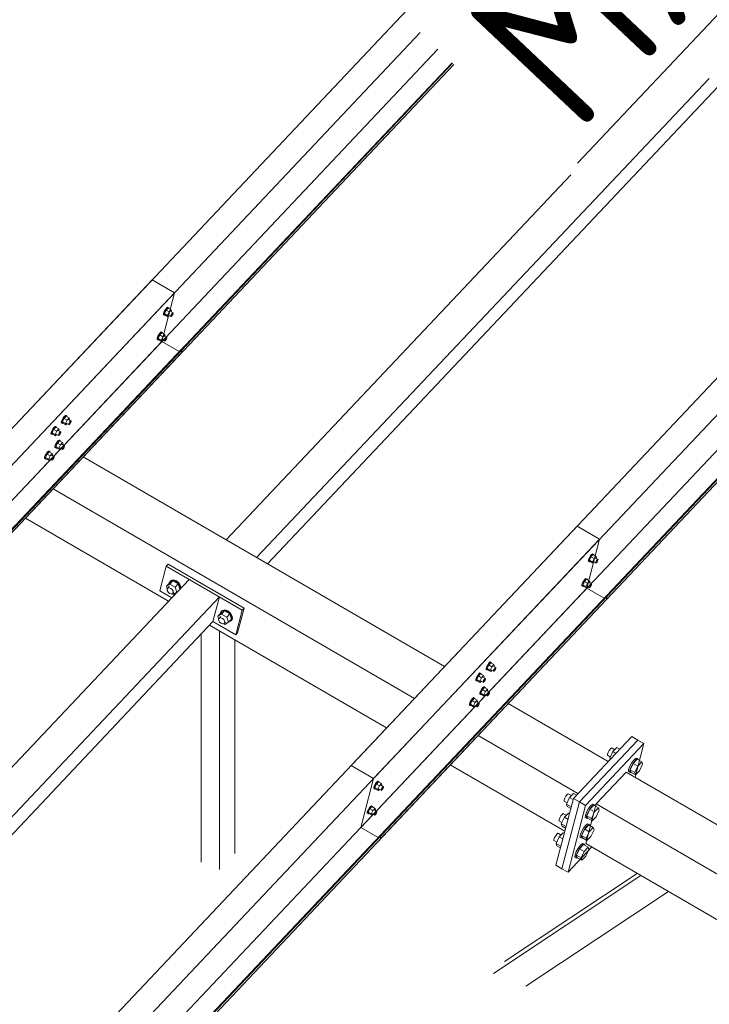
# Model space of a CAD drawing. Header units: millimetres. Extents: x -681 to 506, y -45 to 794.
# Tile 80 of 256: x -333 to -312, y 331 to 361. Entities that reach past the tile are written whole.
import ezdxf

# ---------------------------------------------------------------- set-up
doc = ezdxf.new("R2010")
doc.units = ezdxf.units.MM
doc.header["$LTSCALE"] = 0.6
doc.linetypes.add('XKITLINE00', pattern=[0])
for name, color, linetype, lineweight in [('Bolt', 7, 'Continuous', 0), ('Part', 2, 'Continuous', 0), ('PartMark', 3, 'Continuous', 0)]:
    doc.layers.add(name, color=color, linetype=linetype, lineweight=lineweight)
doc.styles.add('ISOCPEUR', font='ISOCPEUR.TTF')

msp = doc.modelspace()

# ---------------------------------------------------------------- linework, layer by layer
at = {"layer": 'Bolt', "color": 3, "linetype": 'XKITLINE00', "lineweight": 0}
for p, q in [((-328.938, 351.919), (-328.972, 351.859)), ((-328.914, 351.902), (-328.964, 351.797)), ((-328.949, 351.845), (-328.915, 351.905)), ((-328.9, 351.968), (-328.938, 351.919)), ((-328.915, 351.905), (-328.877, 351.954)), ((-328.851, 351.969), (-328.914, 351.902)), ((-328.821, 351.848), (-328.914, 351.902)), ((-328.869, 351.992), (-328.9, 351.968)), ((-328.877, 351.954), (-328.846, 351.979)), ((-328.852, 351.986), (-328.869, 351.992)), ((-328.852, 351.986), (-328.829, 351.972)), ((-328.851, 351.969), (-328.758, 351.915)), ((-328.846, 351.979), (-328.829, 351.972)), ((-328.829, 351.972), (-328.83, 351.957)), ((-328.758, 351.915), (-328.821, 351.848)), ((-328.745, 351.877), (-328.758, 351.915)), ((-328.996, 351.768), (-328.993, 351.804)), ((-328.996, 351.768), (-328.973, 351.755)), ((-328.972, 351.859), (-328.993, 351.804)), ((-328.973, 351.755), (-328.97, 351.79)), ((-328.956, 351.748), (-328.973, 351.755)), ((-328.97, 351.79), (-328.949, 351.845)), ((-328.871, 351.743), (-328.964, 351.797)), ((-328.964, 351.797), (-328.951, 351.758)), ((-328.947, 351.756), (-328.956, 351.748)), ((-328.951, 351.758), (-328.858, 351.704)), ((-328.871, 351.743), (-328.821, 351.848)), ((-328.871, 351.743), (-328.858, 351.704)), ((-328.858, 351.704), (-328.822, 351.743)), ((-328.844, 351.755), (-328.77, 351.712)), ((-328.772, 351.864), (-328.698, 351.821)), ((-328.77, 351.712), (-328.768, 351.73)), ((-328.761, 351.709), (-328.77, 351.712)), ((-328.768, 351.73), (-328.758, 351.757)), ((-328.746, 351.721), (-328.761, 351.709)), ((-328.758, 351.757), (-328.741, 351.787)), ((-328.755, 351.854), (-328.745, 351.877)), ((-328.727, 351.746), (-328.746, 351.721)), ((-328.741, 351.787), (-328.722, 351.812)), ((-328.71, 351.776), (-328.727, 351.746)), ((-328.722, 351.812), (-328.706, 351.824)), ((-328.699, 351.803), (-328.71, 351.776)), ((-328.706, 351.824), (-328.698, 351.821)), ((-328.698, 351.821), (-328.699, 351.803)), ((-329.193, 351.013), (-329.191, 351.048)), ((-329.193, 351.013), (-329.17, 350.999)), ((-329.17, 351.103), (-329.191, 351.048)), ((-329.136, 351.163), (-329.17, 351.103)), ((-329.17, 350.999), (-329.168, 351.035)), ((-329.154, 350.993), (-329.17, 350.999)), ((-329.168, 351.035), (-329.147, 351.09)), ((-329.111, 351.146), (-329.162, 351.041)), ((-329.069, 350.987), (-329.162, 351.041)), ((-329.162, 351.041), (-329.149, 351.003)), ((-329.144, 351), (-329.154, 350.993)), ((-329.149, 351.003), (-329.056, 350.949)), ((-329.147, 351.09), (-329.113, 351.15)), ((-329.098, 351.212), (-329.136, 351.163)), ((-329.113, 351.15), (-329.075, 351.199)), ((-329.048, 351.213), (-329.111, 351.146)), ((-329.018, 351.092), (-329.111, 351.146)), ((-329.067, 351.237), (-329.098, 351.212)), ((-329.075, 351.199), (-329.043, 351.223)), ((-329.069, 350.987), (-329.018, 351.092)), ((-329.05, 351.23), (-329.067, 351.237)), ((-329.05, 351.23), (-329.027, 351.217)), ((-329.048, 351.213), (-328.955, 351.159)), ((-329.043, 351.223), (-329.027, 351.217)), ((-329.041, 351), (-328.967, 350.957)), ((-329.027, 351.217), (-329.028, 351.202)), ((-328.955, 351.159), (-329.018, 351.092)), ((-328.97, 351.109), (-328.895, 351.065)), ((-328.966, 350.974), (-328.955, 351.002)), ((-328.942, 351.121), (-328.955, 351.159)), ((-328.955, 351.002), (-328.938, 351.032)), ((-328.953, 351.099), (-328.942, 351.121)), ((-328.938, 351.032), (-328.919, 351.056)), ((-328.907, 351.02), (-328.924, 350.99)), ((-328.919, 351.056), (-328.904, 351.069)), ((-328.897, 351.048), (-328.907, 351.02)), ((-328.904, 351.069), (-328.895, 351.065)), ((-328.895, 351.065), (-328.897, 351.048)), ((-329.069, 350.987), (-329.056, 350.949)), ((-329.056, 350.949), (-329.02, 350.987)), ((-328.967, 350.957), (-328.966, 350.974)), ((-328.959, 350.953), (-328.967, 350.957)), ((-328.943, 350.966), (-328.959, 350.953)), ((-328.924, 350.99), (-328.943, 350.966)), ((-332.065, 348.607), (-332.099, 348.547)), ((-332.041, 348.589), (-332.091, 348.484)), ((-332.076, 348.533), (-332.042, 348.593)), ((-332.028, 348.655), (-332.065, 348.607)), ((-332.042, 348.593), (-332.004, 348.642)), ((-331.978, 348.656), (-332.041, 348.589)), ((-331.948, 348.536), (-332.041, 348.589)), ((-331.996, 348.68), (-332.028, 348.655)), ((-332.004, 348.642), (-331.973, 348.666)), ((-331.979, 348.673), (-331.996, 348.68)), ((-331.979, 348.673), (-331.956, 348.66)), ((-331.978, 348.656), (-331.885, 348.603)), ((-331.973, 348.666), (-331.956, 348.66)), ((-331.956, 348.66), (-331.957, 348.645)), ((-331.885, 348.603), (-331.948, 348.536)), ((-331.872, 348.564), (-331.885, 348.603)), ((-332.345, 348.32), (-332.382, 348.271)), ((-332.359, 348.257), (-332.321, 348.306)), ((-332.295, 348.321), (-332.358, 348.254)), ((-332.313, 348.344), (-332.345, 348.32)), ((-332.321, 348.306), (-332.29, 348.331)), ((-332.297, 348.338), (-332.313, 348.344)), ((-332.297, 348.338), (-332.273, 348.324)), ((-332.295, 348.321), (-332.202, 348.267)), ((-332.29, 348.331), (-332.273, 348.324)), ((-332.273, 348.324), (-332.274, 348.309)), ((-332.123, 348.456), (-332.12, 348.491)), ((-332.123, 348.456), (-332.1, 348.442)), ((-332.099, 348.547), (-332.12, 348.491)), ((-332.1, 348.442), (-332.097, 348.478)), ((-332.083, 348.436), (-332.1, 348.442)), ((-332.097, 348.478), (-332.076, 348.533)), ((-331.998, 348.43), (-332.091, 348.484)), ((-332.091, 348.484), (-332.078, 348.446)), ((-332.074, 348.443), (-332.083, 348.436)), ((-332.078, 348.446), (-331.985, 348.392)), ((-331.998, 348.43), (-331.948, 348.536)), ((-331.998, 348.43), (-331.985, 348.392)), ((-331.985, 348.392), (-331.949, 348.43)), ((-331.971, 348.443), (-331.897, 348.4)), ((-331.899, 348.552), (-331.825, 348.508)), ((-331.897, 348.4), (-331.895, 348.417)), ((-331.888, 348.397), (-331.897, 348.4)), ((-331.895, 348.417), (-331.885, 348.445)), ((-331.873, 348.409), (-331.888, 348.397)), ((-331.885, 348.445), (-331.868, 348.475)), ((-331.883, 348.542), (-331.872, 348.564)), ((-331.854, 348.433), (-331.873, 348.409)), ((-331.868, 348.475), (-331.849, 348.499)), ((-331.837, 348.463), (-331.854, 348.433)), ((-331.849, 348.499), (-331.833, 348.512)), ((-331.826, 348.491), (-331.837, 348.463)), ((-331.833, 348.512), (-331.825, 348.508)), ((-331.825, 348.508), (-331.826, 348.491)), ((-332.44, 348.12), (-332.437, 348.156)), ((-332.44, 348.12), (-332.417, 348.107)), ((-332.416, 348.211), (-332.437, 348.156)), ((-332.417, 348.107), (-332.414, 348.142)), ((-332.4, 348.1), (-332.417, 348.107)), ((-332.382, 348.271), (-332.416, 348.211)), ((-332.414, 348.142), (-332.393, 348.197)), ((-332.358, 348.254), (-332.408, 348.148)), ((-332.315, 348.094), (-332.408, 348.148)), ((-332.408, 348.148), (-332.395, 348.11)), ((-332.391, 348.107), (-332.4, 348.1)), ((-332.395, 348.11), (-332.302, 348.056)), ((-332.393, 348.197), (-332.359, 348.257)), ((-332.265, 348.2), (-332.358, 348.254)), ((-332.315, 348.094), (-332.265, 348.2)), ((-332.315, 348.094), (-332.302, 348.056)), ((-332.302, 348.056), (-332.266, 348.094)), ((-332.288, 348.107), (-332.214, 348.064)), ((-332.202, 348.267), (-332.265, 348.2)), ((-332.216, 348.216), (-332.142, 348.173)), ((-332.214, 348.064), (-332.212, 348.082)), ((-332.205, 348.061), (-332.214, 348.064)), ((-332.212, 348.082), (-332.202, 348.109)), ((-332.19, 348.073), (-332.205, 348.061)), ((-332.189, 348.228), (-332.202, 348.267)), ((-332.202, 348.109), (-332.185, 348.139)), ((-332.2, 348.206), (-332.189, 348.228)), ((-332.171, 348.097), (-332.19, 348.073)), ((-332.185, 348.139), (-332.166, 348.164)), ((-332.154, 348.127), (-332.171, 348.097)), ((-332.166, 348.164), (-332.15, 348.176)), ((-332.143, 348.155), (-332.154, 348.127)), ((-332.15, 348.176), (-332.142, 348.173)), ((-332.142, 348.173), (-332.143, 348.155)), ((-332.32, 347.7), (-332.318, 347.736)), ((-332.32, 347.7), (-332.297, 347.687)), ((-332.297, 347.791), (-332.318, 347.736)), ((-332.263, 347.851), (-332.297, 347.791)), ((-332.297, 347.687), (-332.295, 347.722)), ((-332.281, 347.68), (-332.297, 347.687)), ((-332.295, 347.722), (-332.274, 347.778)), ((-332.238, 347.834), (-332.289, 347.729)), ((-332.196, 347.675), (-332.289, 347.729)), ((-332.289, 347.729), (-332.276, 347.69)), ((-332.271, 347.688), (-332.281, 347.68)), ((-332.276, 347.69), (-332.183, 347.636)), ((-332.274, 347.778), (-332.24, 347.838)), ((-332.225, 347.9), (-332.263, 347.851)), ((-332.24, 347.838), (-332.202, 347.886)), ((-332.175, 347.901), (-332.238, 347.834)), ((-332.145, 347.78), (-332.238, 347.834)), ((-332.194, 347.924), (-332.225, 347.9)), ((-332.202, 347.886), (-332.17, 347.911)), ((-332.196, 347.675), (-332.145, 347.78)), ((-332.177, 347.918), (-332.194, 347.924)), ((-332.177, 347.918), (-332.154, 347.904)), ((-332.175, 347.901), (-332.082, 347.847)), ((-332.17, 347.911), (-332.154, 347.904)), ((-332.168, 347.687), (-332.094, 347.644)), ((-332.154, 347.904), (-332.155, 347.889)), ((-332.082, 347.847), (-332.145, 347.78)), ((-332.097, 347.796), (-332.022, 347.753)), ((-332.093, 347.662), (-332.082, 347.69)), ((-332.069, 347.809), (-332.082, 347.847)), ((-332.082, 347.69), (-332.065, 347.72)), ((-332.08, 347.786), (-332.069, 347.809)), ((-332.051, 347.678), (-332.07, 347.653)), ((-332.065, 347.72), (-332.046, 347.744)), ((-332.034, 347.708), (-332.051, 347.678)), ((-332.046, 347.744), (-332.031, 347.756)), ((-332.024, 347.735), (-332.034, 347.708)), ((-332.031, 347.756), (-332.022, 347.753)), ((-332.022, 347.753), (-332.024, 347.735)), ((-332.638, 347.365), (-332.635, 347.4)), ((-332.614, 347.455), (-332.635, 347.4)), ((-332.58, 347.515), (-332.614, 347.455)), ((-332.614, 347.351), (-332.612, 347.387)), ((-332.612, 347.387), (-332.591, 347.442)), ((-332.555, 347.498), (-332.606, 347.393)), ((-332.513, 347.339), (-332.606, 347.393)), ((-332.606, 347.393), (-332.593, 347.355)), ((-332.591, 347.442), (-332.557, 347.502)), ((-332.542, 347.564), (-332.58, 347.515)), ((-332.557, 347.502), (-332.519, 347.55)), ((-332.492, 347.565), (-332.555, 347.498)), ((-332.462, 347.444), (-332.555, 347.498)), ((-332.511, 347.588), (-332.542, 347.564)), ((-332.519, 347.55), (-332.487, 347.575)), ((-332.513, 347.339), (-332.462, 347.444)), ((-332.494, 347.582), (-332.511, 347.588)), ((-332.494, 347.582), (-332.471, 347.569)), ((-332.492, 347.565), (-332.399, 347.511)), ((-332.487, 347.575), (-332.471, 347.569)), ((-332.471, 347.569), (-332.472, 347.553)), ((-332.399, 347.511), (-332.462, 347.444)), ((-332.414, 347.46), (-332.339, 347.417)), ((-332.386, 347.473), (-332.399, 347.511)), ((-332.399, 347.354), (-332.382, 347.384)), ((-332.397, 347.451), (-332.386, 347.473)), ((-332.382, 347.384), (-332.363, 347.408)), ((-332.363, 347.408), (-332.348, 347.42)), ((-332.341, 347.399), (-332.351, 347.372)), ((-332.348, 347.42), (-332.339, 347.417)), ((-332.339, 347.417), (-332.341, 347.399)), ((-332.196, 347.675), (-332.183, 347.636)), ((-332.183, 347.636), (-332.147, 347.675)), ((-332.094, 347.644), (-332.093, 347.662)), ((-332.086, 347.641), (-332.094, 347.644)), ((-332.07, 347.653), (-332.086, 347.641)), ((-332.638, 347.365), (-332.614, 347.351)), ((-332.598, 347.345), (-332.614, 347.351)), ((-332.588, 347.352), (-332.598, 347.345)), ((-332.593, 347.355), (-332.5, 347.301)), ((-332.513, 347.339), (-332.5, 347.301)), ((-332.5, 347.301), (-332.464, 347.339)), ((-332.485, 347.351), (-332.411, 347.308)), ((-332.411, 347.308), (-332.41, 347.326)), ((-332.403, 347.305), (-332.411, 347.308)), ((-332.41, 347.326), (-332.399, 347.354)), ((-332.387, 347.317), (-332.403, 347.305)), ((-332.368, 347.342), (-332.387, 347.317)), ((-332.351, 347.372), (-332.368, 347.342)), ((-315.93, 344.368), (-315.964, 344.308)), ((-315.892, 344.416), (-315.93, 344.368)), ((-315.907, 344.354), (-315.869, 344.403)), ((-315.843, 344.418), (-315.906, 344.351)), ((-315.861, 344.441), (-315.892, 344.416)), ((-315.869, 344.403), (-315.838, 344.427)), ((-315.844, 344.435), (-315.861, 344.441)), ((-315.844, 344.435), (-315.821, 344.421)), ((-315.843, 344.418), (-315.75, 344.364)), ((-315.838, 344.427), (-315.821, 344.421)), ((-315.821, 344.421), (-315.822, 344.406)), ((-315.75, 344.364), (-315.813, 344.297)), ((-315.737, 344.325), (-315.75, 344.364)), ((-315.988, 344.217), (-315.985, 344.253)), ((-315.988, 344.217), (-315.965, 344.204)), ((-315.964, 344.308), (-315.985, 344.253)), ((-315.965, 344.204), (-315.962, 344.239)), ((-315.948, 344.197), (-315.965, 344.204)), ((-315.962, 344.239), (-315.941, 344.294)), ((-315.906, 344.351), (-315.956, 344.245)), ((-315.863, 344.191), (-315.956, 344.245)), ((-315.956, 344.245), (-315.943, 344.207)), ((-315.939, 344.204), (-315.948, 344.197)), ((-315.943, 344.207), (-315.85, 344.153)), ((-315.941, 344.294), (-315.907, 344.354)), ((-315.813, 344.297), (-315.906, 344.351)), ((-315.863, 344.191), (-315.813, 344.297)), ((-315.863, 344.191), (-315.85, 344.153)), ((-315.85, 344.153), (-315.814, 344.191)), ((-315.836, 344.204), (-315.762, 344.161)), ((-315.764, 344.313), (-315.69, 344.27)), ((-315.762, 344.161), (-315.76, 344.179)), ((-315.753, 344.158), (-315.762, 344.161)), ((-315.76, 344.179), (-315.75, 344.206)), ((-315.738, 344.17), (-315.753, 344.158)), ((-315.75, 344.206), (-315.733, 344.236)), ((-315.747, 344.303), (-315.737, 344.325)), ((-315.719, 344.194), (-315.738, 344.17)), ((-315.733, 344.236), (-315.714, 344.261)), ((-315.702, 344.224), (-315.719, 344.194)), ((-315.714, 344.261), (-315.698, 344.273)), ((-315.691, 344.252), (-315.702, 344.224)), ((-315.698, 344.273), (-315.69, 344.27)), ((-315.69, 344.27), (-315.691, 344.252)), ((-328.907, 343.448), (-328.815, 343.546)), ((-328.907, 343.448), (-328.797, 343.515)), ((-328.826, 343.552), (-328.785, 343.609)), ((-328.825, 343.535), (-328.826, 343.552)), ((-328.705, 343.613), (-328.815, 343.546)), ((-328.797, 343.515), (-328.705, 343.613)), ((-328.636, 343.421), (-328.797, 343.515)), ((-328.785, 343.609), (-328.767, 343.627)), ((-328.785, 343.609), (-328.708, 343.623)), ((-328.691, 343.642), (-328.767, 343.627)), ((-328.708, 343.623), (-328.618, 343.592)), ((-328.544, 343.519), (-328.705, 343.613)), ((-328.6, 343.611), (-328.691, 343.642)), ((-328.636, 343.421), (-328.544, 343.519)), ((-328.618, 343.592), (-328.536, 343.524)), ((-328.519, 343.542), (-328.6, 343.611)), ((-328.494, 343.361), (-328.544, 343.519)), ((-328.536, 343.524), (-328.487, 343.436)), ((-328.47, 343.454), (-328.519, 343.542)), ((-316.185, 343.461), (-316.183, 343.497)), ((-316.185, 343.461), (-316.162, 343.448)), ((-316.162, 343.552), (-316.183, 343.497)), ((-316.128, 343.612), (-316.162, 343.552)), ((-316.162, 343.448), (-316.16, 343.484)), ((-316.16, 343.484), (-316.138, 343.539)), ((-316.103, 343.595), (-316.154, 343.49)), ((-316.061, 343.436), (-316.154, 343.49)), ((-316.154, 343.49), (-316.141, 343.452)), ((-316.138, 343.539), (-316.104, 343.599)), ((-316.09, 343.661), (-316.128, 343.612)), ((-316.104, 343.599), (-316.067, 343.647)), ((-316.04, 343.662), (-316.103, 343.595)), ((-316.01, 343.541), (-316.103, 343.595)), ((-316.059, 343.685), (-316.09, 343.661)), ((-316.067, 343.647), (-316.035, 343.672)), ((-316.061, 343.436), (-316.01, 343.541)), ((-316.042, 343.679), (-316.059, 343.685)), ((-316.042, 343.679), (-316.019, 343.666)), ((-316.04, 343.662), (-315.947, 343.608)), ((-316.035, 343.672), (-316.019, 343.666)), ((-316.019, 343.666), (-316.02, 343.65)), ((-315.947, 343.608), (-316.01, 343.541)), ((-315.962, 343.557), (-315.887, 343.514)), ((-315.934, 343.57), (-315.947, 343.608)), ((-315.947, 343.451), (-315.93, 343.481)), ((-315.945, 343.548), (-315.934, 343.57)), ((-315.93, 343.481), (-315.911, 343.505)), ((-315.899, 343.469), (-315.916, 343.439)), ((-315.911, 343.505), (-315.896, 343.517)), ((-315.889, 343.496), (-315.899, 343.469)), ((-315.896, 343.517), (-315.887, 343.514)), ((-315.887, 343.514), (-315.889, 343.496)), ((-328.881, 343.366), (-328.907, 343.448)), ((-328.885, 343.36), (-328.863, 343.39)), ((-328.883, 343.315), (-328.885, 343.36)), ((-328.856, 343.267), (-328.883, 343.315)), ((-328.863, 343.39), (-328.817, 343.439)), ((-328.863, 343.39), (-328.822, 343.398)), ((-328.812, 343.23), (-328.856, 343.267)), ((-328.822, 343.398), (-328.773, 343.381)), ((-328.763, 343.214), (-328.812, 343.23)), ((-328.773, 343.381), (-328.729, 343.344)), ((-328.722, 343.221), (-328.763, 343.214)), ((-328.737, 343.219), (-328.695, 343.195)), ((-328.729, 343.344), (-328.702, 343.297)), ((-328.722, 343.221), (-328.676, 343.27)), ((-328.699, 343.252), (-328.722, 343.221)), ((-328.702, 343.297), (-328.699, 343.252)), ((-328.695, 343.195), (-328.592, 343.258)), ((-328.586, 343.263), (-328.636, 343.421)), ((-328.487, 343.436), (-328.483, 343.372)), ((-328.466, 343.391), (-328.47, 343.454)), ((-316.146, 343.442), (-316.162, 343.448)), ((-316.136, 343.449), (-316.146, 343.442)), ((-316.141, 343.452), (-316.048, 343.398)), ((-316.061, 343.436), (-316.048, 343.398)), ((-316.048, 343.398), (-316.012, 343.436)), ((-316.033, 343.448), (-315.959, 343.405)), ((-315.959, 343.405), (-315.958, 343.423)), ((-315.951, 343.402), (-315.959, 343.405)), ((-315.958, 343.423), (-315.947, 343.451)), ((-315.935, 343.414), (-315.951, 343.402)), ((-315.916, 343.439), (-315.935, 343.414)), ((-327.328, 342.531), (-327.235, 342.629)), ((-327.328, 342.531), (-327.218, 342.598)), ((-327.246, 342.635), (-327.205, 342.692)), ((-327.245, 342.618), (-327.246, 342.635)), ((-327.125, 342.696), (-327.235, 342.629)), ((-327.218, 342.598), (-327.125, 342.696)), ((-327.218, 342.598), (-327.057, 342.504)), ((-327.205, 342.692), (-327.188, 342.71)), ((-327.205, 342.692), (-327.129, 342.706)), ((-327.112, 342.725), (-327.188, 342.71)), ((-327.129, 342.706), (-327.038, 342.675)), ((-326.964, 342.602), (-327.125, 342.696)), ((-327.021, 342.694), (-327.112, 342.725)), ((-327.057, 342.504), (-326.964, 342.602)), ((-327.038, 342.675), (-326.957, 342.607)), ((-326.94, 342.625), (-327.021, 342.694)), ((-326.914, 342.442), (-326.964, 342.602)), ((-326.957, 342.607), (-326.907, 342.519)), ((-326.89, 342.537), (-326.94, 342.625)), ((-327.301, 342.449), (-327.328, 342.531)), ((-327.306, 342.443), (-327.283, 342.473)), ((-327.303, 342.398), (-327.306, 342.443)), ((-327.276, 342.351), (-327.303, 342.398)), ((-327.283, 342.473), (-327.237, 342.522)), ((-327.283, 342.473), (-327.242, 342.481)), ((-327.233, 342.313), (-327.276, 342.351)), ((-327.242, 342.481), (-327.193, 342.465)), ((-327.183, 342.297), (-327.233, 342.313)), ((-327.193, 342.465), (-327.149, 342.427)), ((-327.142, 342.305), (-327.183, 342.297)), ((-327.157, 342.302), (-327.116, 342.278)), ((-327.149, 342.427), (-327.122, 342.38)), ((-327.142, 342.305), (-327.096, 342.353)), ((-327.12, 342.335), (-327.142, 342.305)), ((-327.122, 342.38), (-327.12, 342.335)), ((-327.116, 342.278), (-327.006, 342.344)), ((-327.006, 342.344), (-327.057, 342.504)), ((-327.006, 342.344), (-326.914, 342.442)), ((-326.944, 342.379), (-326.979, 342.372)), ((-326.903, 342.436), (-326.944, 342.379)), ((-326.944, 342.379), (-326.927, 342.398)), ((-326.927, 342.398), (-326.885, 342.454)), ((-326.907, 342.519), (-326.903, 342.436)), ((-326.885, 342.454), (-326.89, 342.537)), ((-319.057, 341.055), (-319.091, 340.995)), ((-319.019, 341.104), (-319.057, 341.055)), ((-319.034, 341.042), (-318.996, 341.091)), ((-318.97, 341.105), (-319.033, 341.038)), ((-318.988, 341.129), (-319.019, 341.104)), ((-318.996, 341.091), (-318.965, 341.115)), ((-318.971, 341.122), (-318.988, 341.129)), ((-318.971, 341.122), (-318.948, 341.109)), ((-318.97, 341.105), (-318.877, 341.051)), ((-318.965, 341.115), (-318.948, 341.109)), ((-318.948, 341.109), (-318.949, 341.093)), ((-318.877, 341.051), (-318.94, 340.984)), ((-318.864, 341.013), (-318.877, 341.051)), ((-319.337, 340.768), (-319.374, 340.719)), ((-319.351, 340.706), (-319.313, 340.755)), ((-319.287, 340.769), (-319.35, 340.702)), ((-319.305, 340.793), (-319.337, 340.768)), ((-319.313, 340.755), (-319.282, 340.779)), ((-319.288, 340.786), (-319.305, 340.793)), ((-319.288, 340.786), (-319.265, 340.773)), ((-319.287, 340.769), (-319.194, 340.715)), ((-319.282, 340.779), (-319.265, 340.773)), ((-319.265, 340.773), (-319.266, 340.758)), ((-319.115, 340.905), (-319.112, 340.94)), ((-319.115, 340.905), (-319.092, 340.891)), ((-319.091, 340.995), (-319.112, 340.94)), ((-319.092, 340.891), (-319.089, 340.927)), ((-319.075, 340.885), (-319.092, 340.891)), ((-319.089, 340.927), (-319.068, 340.982)), ((-319.033, 341.038), (-319.083, 340.933)), ((-318.99, 340.879), (-319.083, 340.933)), ((-319.083, 340.933), (-319.07, 340.895)), ((-319.066, 340.892), (-319.075, 340.885)), ((-319.07, 340.895), (-318.977, 340.841)), ((-319.068, 340.982), (-319.034, 341.042)), ((-318.94, 340.984), (-319.033, 341.038)), ((-318.99, 340.879), (-318.94, 340.984)), ((-318.99, 340.879), (-318.977, 340.841)), ((-318.977, 340.841), (-318.941, 340.879)), ((-318.963, 340.892), (-318.889, 340.848)), ((-318.891, 341), (-318.817, 340.957)), ((-318.889, 340.848), (-318.887, 340.866)), ((-318.88, 340.845), (-318.889, 340.848)), ((-318.887, 340.866), (-318.877, 340.894)), ((-318.865, 340.857), (-318.88, 340.845)), ((-318.877, 340.894), (-318.86, 340.924)), ((-318.874, 340.991), (-318.864, 341.013)), ((-318.846, 340.882), (-318.865, 340.857)), ((-318.86, 340.924), (-318.841, 340.948)), ((-318.829, 340.912), (-318.846, 340.882)), ((-318.841, 340.948), (-318.825, 340.96)), ((-318.818, 340.939), (-318.829, 340.912)), ((-318.825, 340.96), (-318.817, 340.957)), ((-318.817, 340.957), (-318.818, 340.939)), ((-319.432, 340.569), (-319.429, 340.604)), ((-319.432, 340.569), (-319.409, 340.555)), ((-319.408, 340.659), (-319.429, 340.604)), ((-319.409, 340.555), (-319.406, 340.591)), ((-319.392, 340.549), (-319.409, 340.555)), ((-319.374, 340.719), (-319.408, 340.659)), ((-319.406, 340.591), (-319.385, 340.646)), ((-319.35, 340.702), (-319.4, 340.597)), ((-319.307, 340.543), (-319.4, 340.597)), ((-319.4, 340.597), (-319.387, 340.559)), ((-319.383, 340.556), (-319.392, 340.549)), ((-319.387, 340.559), (-319.294, 340.505)), ((-319.385, 340.646), (-319.351, 340.706)), ((-319.257, 340.648), (-319.35, 340.702)), ((-319.307, 340.543), (-319.257, 340.648)), ((-319.307, 340.543), (-319.294, 340.505)), ((-319.294, 340.505), (-319.258, 340.543)), ((-319.28, 340.556), (-319.206, 340.513)), ((-319.194, 340.715), (-319.257, 340.648)), ((-319.208, 340.665), (-319.134, 340.621)), ((-319.206, 340.513), (-319.204, 340.53)), ((-319.197, 340.509), (-319.206, 340.513)), ((-319.204, 340.53), (-319.194, 340.558)), ((-319.182, 340.522), (-319.197, 340.509)), ((-319.181, 340.677), (-319.194, 340.715)), ((-319.194, 340.558), (-319.177, 340.588)), ((-319.191, 340.655), (-319.181, 340.677)), ((-319.163, 340.546), (-319.182, 340.522)), ((-319.177, 340.588), (-319.158, 340.612)), ((-319.146, 340.576), (-319.163, 340.546)), ((-319.158, 340.612), (-319.142, 340.625)), ((-319.135, 340.604), (-319.146, 340.576)), ((-319.142, 340.625), (-319.134, 340.621)), ((-319.134, 340.621), (-319.135, 340.604)), ((-319.312, 340.149), (-319.31, 340.185)), ((-319.312, 340.149), (-319.289, 340.136)), ((-319.289, 340.24), (-319.31, 340.185)), ((-319.255, 340.3), (-319.289, 340.24)), ((-319.289, 340.136), (-319.287, 340.171)), ((-319.287, 340.171), (-319.265, 340.226)), ((-319.23, 340.283), (-319.281, 340.177)), ((-319.188, 340.123), (-319.281, 340.177)), ((-319.281, 340.177), (-319.268, 340.139)), ((-319.268, 340.139), (-319.175, 340.085)), ((-319.265, 340.226), (-319.232, 340.286)), ((-319.217, 340.348), (-319.255, 340.3)), ((-319.232, 340.286), (-319.194, 340.335)), ((-319.167, 340.35), (-319.23, 340.283)), ((-319.137, 340.229), (-319.23, 340.283)), ((-319.186, 340.373), (-319.217, 340.348)), ((-319.194, 340.335), (-319.162, 340.359)), ((-319.188, 340.123), (-319.137, 340.229)), ((-319.169, 340.367), (-319.186, 340.373)), ((-319.169, 340.367), (-319.146, 340.353)), ((-319.167, 340.35), (-319.074, 340.296)), ((-319.162, 340.359), (-319.146, 340.353)), ((-319.146, 340.353), (-319.147, 340.338)), ((-319.074, 340.296), (-319.137, 340.229)), ((-319.089, 340.245), (-319.014, 340.202)), ((-319.061, 340.257), (-319.074, 340.296)), ((-319.074, 340.138), (-319.057, 340.168)), ((-319.072, 340.235), (-319.061, 340.257)), ((-319.057, 340.168), (-319.038, 340.193)), ((-319.026, 340.156), (-319.043, 340.126)), ((-319.038, 340.193), (-319.023, 340.205)), ((-319.016, 340.184), (-319.026, 340.156)), ((-319.023, 340.205), (-319.014, 340.202)), ((-319.014, 340.202), (-319.016, 340.184)), ((-319.629, 339.813), (-319.627, 339.849)), ((-319.606, 339.904), (-319.627, 339.849)), ((-319.572, 339.964), (-319.606, 339.904)), ((-319.604, 339.835), (-319.583, 339.89)), ((-319.547, 339.947), (-319.598, 339.842)), ((-319.505, 339.788), (-319.598, 339.842)), ((-319.598, 339.842), (-319.585, 339.803)), ((-319.583, 339.89), (-319.549, 339.95)), ((-319.534, 340.013), (-319.572, 339.964)), ((-319.549, 339.95), (-319.511, 339.999)), ((-319.484, 340.014), (-319.547, 339.947)), ((-319.454, 339.893), (-319.547, 339.947)), ((-319.503, 340.037), (-319.534, 340.013)), ((-319.511, 339.999), (-319.479, 340.024)), ((-319.505, 339.788), (-319.454, 339.893)), ((-319.486, 340.031), (-319.503, 340.037)), ((-319.486, 340.031), (-319.463, 340.017)), ((-319.484, 340.014), (-319.391, 339.96)), ((-319.479, 340.024), (-319.463, 340.017)), ((-319.463, 340.017), (-319.464, 340.002)), ((-319.391, 339.96), (-319.454, 339.893)), ((-319.406, 339.909), (-319.331, 339.866)), ((-319.378, 339.922), (-319.391, 339.96)), ((-319.389, 339.899), (-319.378, 339.922)), ((-319.374, 339.832), (-319.355, 339.857)), ((-319.355, 339.857), (-319.34, 339.869)), ((-319.333, 339.848), (-319.343, 339.82)), ((-319.34, 339.869), (-319.331, 339.866)), ((-319.331, 339.866), (-319.333, 339.848)), ((-319.273, 340.129), (-319.289, 340.136)), ((-319.263, 340.136), (-319.273, 340.129)), ((-319.188, 340.123), (-319.175, 340.085)), ((-319.175, 340.085), (-319.139, 340.123)), ((-319.16, 340.136), (-319.086, 340.093)), ((-319.086, 340.093), (-319.085, 340.111)), ((-319.078, 340.09), (-319.086, 340.093)), ((-319.085, 340.111), (-319.074, 340.138)), ((-319.062, 340.102), (-319.078, 340.09)), ((-319.043, 340.126), (-319.062, 340.102)), ((-319.629, 339.813), (-319.606, 339.8)), ((-319.606, 339.8), (-319.604, 339.835)), ((-319.59, 339.793), (-319.606, 339.8)), ((-319.58, 339.801), (-319.59, 339.793)), ((-319.585, 339.803), (-319.492, 339.749)), ((-319.505, 339.788), (-319.492, 339.749)), ((-319.492, 339.749), (-319.456, 339.788)), ((-319.477, 339.8), (-319.403, 339.757)), ((-319.403, 339.757), (-319.402, 339.775)), ((-319.395, 339.754), (-319.403, 339.757)), ((-319.402, 339.775), (-319.391, 339.802)), ((-319.379, 339.766), (-319.395, 339.754)), ((-319.391, 339.802), (-319.374, 339.832)), ((-319.36, 339.79), (-319.379, 339.766)), ((-319.343, 339.82), (-319.36, 339.79)), ((-315.379, 338.362), (-315.401, 338.307)), ((-315.345, 338.422), (-315.379, 338.362)), ((-315.308, 338.471), (-315.345, 338.422)), ((-315.33, 338.183), (-315.235, 338.383)), ((-315.276, 338.496), (-315.308, 338.471)), ((-315.26, 338.489), (-315.276, 338.496)), ((-315.26, 338.489), (-315.179, 338.442)), ((-315.115, 338.51), (-315.235, 338.383)), ((-315.235, 338.383), (-315.144, 338.33)), ((-315.115, 338.51), (-315.025, 338.457)), ((-315.401, 338.307), (-315.403, 338.272)), ((-315.403, 338.272), (-315.313, 338.219)), ((-315.318, 338.147), (-315.33, 338.183)), ((-315.33, 338.183), (-315.3, 338.166)), ((-314.651, 338.047), (-314.713, 337.937)), ((-314.582, 338.137), (-314.651, 338.047)), ((-314.614, 338.026), (-314.545, 338.115)), ((-314.493, 338.148), (-314.612, 338.022)), ((-314.524, 338.182), (-314.582, 338.137)), ((-314.545, 338.115), (-314.487, 338.16)), ((-314.494, 338.17), (-314.524, 338.182)), ((-314.494, 338.17), (-314.456, 338.148)), ((-314.493, 338.148), (-314.353, 338.068)), ((-314.487, 338.16), (-314.456, 338.148)), ((-314.473, 337.941), (-314.353, 338.068)), ((-314.456, 338.148), (-314.458, 338.128)), ((-314.353, 338.068), (-314.329, 337.995)), ((-314.752, 337.836), (-314.757, 337.771)), ((-314.757, 337.771), (-314.72, 337.75)), ((-314.713, 337.937), (-314.752, 337.836)), ((-314.72, 337.75), (-314.715, 337.815)), ((-314.689, 337.738), (-314.72, 337.75)), ((-314.715, 337.815), (-314.676, 337.916)), ((-314.612, 338.022), (-314.708, 337.822)), ((-314.708, 337.822), (-314.683, 337.75)), ((-314.708, 337.822), (-314.568, 337.741)), ((-314.678, 337.746), (-314.689, 337.738)), ((-314.683, 337.75), (-314.544, 337.669)), ((-314.676, 337.916), (-314.614, 338.026)), ((-314.612, 338.022), (-314.473, 337.941)), ((-314.568, 337.741), (-314.473, 337.941)), ((-314.544, 337.669), (-314.568, 337.741)), ((-314.424, 337.796), (-314.544, 337.669)), ((-314.329, 337.995), (-314.424, 337.796)), ((-322.464, 337.456), (-322.501, 337.407)), ((-322.478, 337.394), (-322.44, 337.442)), ((-322.414, 337.457), (-322.477, 337.39)), ((-322.432, 337.48), (-322.464, 337.456)), ((-322.44, 337.442), (-322.409, 337.467)), ((-322.416, 337.474), (-322.432, 337.48)), ((-322.416, 337.474), (-322.392, 337.46)), ((-322.414, 337.457), (-322.321, 337.403)), ((-322.409, 337.467), (-322.392, 337.46)), ((-322.392, 337.46), (-322.393, 337.445)), ((-322.559, 337.256), (-322.556, 337.292)), ((-322.559, 337.256), (-322.536, 337.243)), ((-322.535, 337.347), (-322.556, 337.292)), ((-322.536, 337.243), (-322.533, 337.278)), ((-322.519, 337.236), (-322.536, 337.243)), ((-322.501, 337.407), (-322.535, 337.347)), ((-322.533, 337.278), (-322.512, 337.334)), ((-322.477, 337.39), (-322.527, 337.285)), ((-322.434, 337.231), (-322.527, 337.285)), ((-322.527, 337.285), (-322.514, 337.246)), ((-322.51, 337.244), (-322.519, 337.236)), ((-322.514, 337.246), (-322.421, 337.192)), ((-322.512, 337.334), (-322.478, 337.394)), ((-322.384, 337.336), (-322.477, 337.39)), ((-322.434, 337.231), (-322.384, 337.336)), ((-322.434, 337.231), (-322.421, 337.192)), ((-322.421, 337.192), (-322.385, 337.231)), ((-322.407, 337.243), (-322.333, 337.2)), ((-322.321, 337.403), (-322.384, 337.336)), ((-322.335, 337.352), (-322.261, 337.309)), ((-322.333, 337.2), (-322.331, 337.218)), ((-322.324, 337.197), (-322.333, 337.2)), ((-322.331, 337.218), (-322.321, 337.245)), ((-322.309, 337.209), (-322.324, 337.197)), ((-322.308, 337.365), (-322.321, 337.403)), ((-322.321, 337.245), (-322.304, 337.275)), ((-322.319, 337.342), (-322.308, 337.365)), ((-322.29, 337.234), (-322.309, 337.209)), ((-322.304, 337.275), (-322.285, 337.3)), ((-322.273, 337.264), (-322.29, 337.234)), ((-322.285, 337.3), (-322.269, 337.312)), ((-322.262, 337.291), (-322.273, 337.264)), ((-322.269, 337.312), (-322.261, 337.309)), ((-322.261, 337.309), (-322.262, 337.291)), ((-316.726, 336.903), (-316.729, 336.867)), ((-316.729, 336.867), (-316.639, 336.815)), ((-316.705, 336.958), (-316.726, 336.903)), ((-316.671, 337.018), (-316.705, 336.958)), ((-316.633, 337.067), (-316.671, 337.018)), ((-316.561, 336.979), (-316.656, 336.779)), ((-316.602, 337.091), (-316.633, 337.067)), ((-316.585, 337.085), (-316.602, 337.091)), ((-316.585, 337.085), (-316.505, 337.038)), ((-316.441, 337.105), (-316.561, 336.979)), ((-316.561, 336.979), (-316.454, 336.917)), ((-316.441, 337.105), (-316.35, 337.053)), ((-322.757, 336.501), (-322.754, 336.536)), ((-322.733, 336.591), (-322.754, 336.536)), ((-322.699, 336.651), (-322.733, 336.591)), ((-322.733, 336.487), (-322.731, 336.523)), ((-322.731, 336.523), (-322.71, 336.578)), ((-322.674, 336.634), (-322.725, 336.529)), ((-322.632, 336.475), (-322.725, 336.529)), ((-322.725, 336.529), (-322.712, 336.491)), ((-322.71, 336.578), (-322.676, 336.638)), ((-322.661, 336.7), (-322.699, 336.651)), ((-322.676, 336.638), (-322.638, 336.687)), ((-322.611, 336.701), (-322.674, 336.634)), ((-322.581, 336.58), (-322.674, 336.634)), ((-322.63, 336.725), (-322.661, 336.7)), ((-322.638, 336.687), (-322.606, 336.711)), ((-322.632, 336.475), (-322.581, 336.58)), ((-322.613, 336.718), (-322.63, 336.725)), ((-322.613, 336.718), (-322.59, 336.705)), ((-322.611, 336.701), (-322.518, 336.647)), ((-322.606, 336.711), (-322.59, 336.705)), ((-322.59, 336.705), (-322.591, 336.69)), ((-322.518, 336.647), (-322.581, 336.58)), ((-322.533, 336.597), (-322.458, 336.553)), ((-322.505, 336.609), (-322.518, 336.647)), ((-322.516, 336.587), (-322.505, 336.609)), ((-322.501, 336.52), (-322.482, 336.544)), ((-322.482, 336.544), (-322.467, 336.557)), ((-322.46, 336.536), (-322.47, 336.508)), ((-322.467, 336.557), (-322.458, 336.553)), ((-322.458, 336.553), (-322.46, 336.536)), ((-316.656, 336.779), (-316.632, 336.707)), ((-316.656, 336.779), (-316.512, 336.695)), ((-316.632, 336.707), (-316.525, 336.645)), ((-316.039, 336.533), (-316.078, 336.432)), ((-315.977, 336.643), (-316.039, 336.533)), ((-315.938, 336.617), (-316.034, 336.418)), ((-316.002, 336.511), (-315.94, 336.621)), ((-315.908, 336.732), (-315.977, 336.643)), ((-315.94, 336.621), (-315.87, 336.711)), ((-315.818, 336.744), (-315.938, 336.617)), ((-315.938, 336.617), (-315.799, 336.536)), ((-315.85, 336.777), (-315.908, 336.732)), ((-315.894, 336.337), (-315.799, 336.536)), ((-315.87, 336.711), (-315.813, 336.756)), ((-315.819, 336.766), (-315.85, 336.777)), ((-315.819, 336.766), (-315.782, 336.744)), ((-315.818, 336.744), (-315.679, 336.663)), ((-315.813, 336.756), (-315.782, 336.744)), ((-315.799, 336.536), (-315.679, 336.663)), ((-315.782, 336.744), (-315.784, 336.724)), ((-315.655, 336.591), (-315.75, 336.391)), ((-315.679, 336.663), (-315.655, 336.591)), ((-322.757, 336.501), (-322.733, 336.487)), ((-322.717, 336.481), (-322.733, 336.487)), ((-322.707, 336.488), (-322.717, 336.481)), ((-322.712, 336.491), (-322.619, 336.437)), ((-322.632, 336.475), (-322.619, 336.437)), ((-322.619, 336.437), (-322.583, 336.475)), ((-322.604, 336.488), (-322.53, 336.445)), ((-322.53, 336.445), (-322.529, 336.462)), ((-322.522, 336.441), (-322.53, 336.445)), ((-322.529, 336.462), (-322.518, 336.49)), ((-322.506, 336.454), (-322.522, 336.441)), ((-322.518, 336.49), (-322.501, 336.52)), ((-322.487, 336.478), (-322.506, 336.454)), ((-322.47, 336.508), (-322.487, 336.478)), ((-316.884, 336.298), (-316.887, 336.263)), ((-316.887, 336.263), (-316.797, 336.211)), ((-316.863, 336.354), (-316.884, 336.298)), ((-316.829, 336.414), (-316.863, 336.354)), ((-316.791, 336.462), (-316.829, 336.414)), ((-316.719, 336.374), (-316.814, 336.175)), ((-316.76, 336.487), (-316.791, 336.462)), ((-316.743, 336.481), (-316.76, 336.487)), ((-316.743, 336.481), (-316.663, 336.434)), ((-316.599, 336.501), (-316.719, 336.374)), ((-316.719, 336.374), (-316.612, 336.312)), ((-316.599, 336.501), (-316.567, 336.483)), ((-316.078, 336.432), (-316.083, 336.367)), ((-316.083, 336.367), (-316.045, 336.345)), ((-316.045, 336.345), (-316.041, 336.41)), ((-316.015, 336.334), (-316.045, 336.345)), ((-316.041, 336.41), (-316.002, 336.511)), ((-316.034, 336.418), (-316.009, 336.345)), ((-316.034, 336.418), (-315.894, 336.337)), ((-316.004, 336.342), (-316.015, 336.334)), ((-316.009, 336.345), (-315.87, 336.264)), ((-315.87, 336.264), (-315.894, 336.337)), ((-315.75, 336.391), (-315.87, 336.264)), ((-316.814, 336.175), (-316.79, 336.102)), ((-316.814, 336.175), (-316.67, 336.091)), ((-316.79, 336.102), (-316.683, 336.04)), ((-316.197, 335.929), (-316.236, 335.827)), ((-316.135, 336.039), (-316.197, 335.929)), ((-316.096, 336.013), (-316.192, 335.813)), ((-316.16, 335.907), (-316.098, 336.017)), ((-316.066, 336.128), (-316.135, 336.039)), ((-316.098, 336.017), (-316.028, 336.106)), ((-315.976, 336.14), (-316.096, 336.013)), ((-316.096, 336.013), (-315.957, 335.932)), ((-316.008, 336.173), (-316.066, 336.128)), ((-316.052, 335.732), (-315.957, 335.932)), ((-316.028, 336.106), (-315.971, 336.151)), ((-315.977, 336.161), (-316.008, 336.173)), ((-315.977, 336.161), (-315.94, 336.14)), ((-315.976, 336.14), (-315.837, 336.059)), ((-315.971, 336.151), (-315.94, 336.14)), ((-315.957, 335.932), (-315.837, 336.059)), ((-315.94, 336.14), (-315.942, 336.12)), ((-315.813, 335.986), (-315.908, 335.787)), ((-315.837, 336.059), (-315.813, 335.986)), ((-317.042, 335.694), (-317.045, 335.659)), ((-317.045, 335.659), (-316.955, 335.606)), ((-317.021, 335.749), (-317.042, 335.694)), ((-316.987, 335.809), (-317.021, 335.749)), ((-316.949, 335.858), (-316.987, 335.809)), ((-316.877, 335.77), (-316.972, 335.57)), ((-316.918, 335.882), (-316.949, 335.858)), ((-316.901, 335.876), (-316.918, 335.882)), ((-316.901, 335.876), (-316.82, 335.829)), ((-316.757, 335.897), (-316.877, 335.77)), ((-316.877, 335.77), (-316.77, 335.708)), ((-316.757, 335.897), (-316.725, 335.878)), ((-316.236, 335.827), (-316.24, 335.762)), ((-316.24, 335.762), (-316.203, 335.741)), ((-316.203, 335.741), (-316.199, 335.806)), ((-316.173, 335.729), (-316.203, 335.741)), ((-316.199, 335.806), (-316.16, 335.907)), ((-316.192, 335.813), (-316.167, 335.741)), ((-316.192, 335.813), (-316.052, 335.732)), ((-316.162, 335.738), (-316.173, 335.729)), ((-316.167, 335.741), (-316.028, 335.66)), ((-316.028, 335.66), (-316.052, 335.732)), ((-315.908, 335.787), (-316.028, 335.66)), ((-316.972, 335.57), (-316.948, 335.498)), ((-316.972, 335.57), (-316.828, 335.487)), ((-316.948, 335.498), (-316.841, 335.436)), ((-316.355, 335.324), (-316.394, 335.223)), ((-316.293, 335.434), (-316.355, 335.324)), ((-316.254, 335.408), (-316.35, 335.209)), ((-316.318, 335.303), (-316.256, 335.413)), ((-316.223, 335.524), (-316.293, 335.434)), ((-316.256, 335.413), (-316.186, 335.502)), ((-316.134, 335.535), (-316.254, 335.408)), ((-316.254, 335.408), (-316.115, 335.327)), ((-316.166, 335.568), (-316.223, 335.524)), ((-316.21, 335.128), (-316.115, 335.327)), ((-316.186, 335.502), (-316.129, 335.547)), ((-316.135, 335.557), (-316.166, 335.568)), ((-316.135, 335.557), (-316.098, 335.535)), ((-316.134, 335.535), (-315.995, 335.454)), ((-316.129, 335.547), (-316.098, 335.535)), ((-316.115, 335.327), (-315.995, 335.454)), ((-316.098, 335.535), (-316.1, 335.515)), ((-315.971, 335.382), (-316.066, 335.182)), ((-315.995, 335.454), (-315.971, 335.382)), ((-316.394, 335.223), (-316.398, 335.158)), ((-316.398, 335.158), (-316.361, 335.136)), ((-316.361, 335.136), (-316.357, 335.201)), ((-316.331, 335.125), (-316.361, 335.136)), ((-316.357, 335.201), (-316.318, 335.303)), ((-316.35, 335.209), (-316.325, 335.136)), ((-316.35, 335.209), (-316.21, 335.128)), ((-316.32, 335.133), (-316.331, 335.125)), ((-316.325, 335.136), (-316.186, 335.055)), ((-316.186, 335.055), (-316.21, 335.128)), ((-316.066, 335.182), (-316.186, 335.055))]:
    msp.add_line(p, q, dxfattribs=at)
at = {"layer": 'Part', "color": 2, "linetype": 'XKITLINE00', "lineweight": 0}
for p, q in [((-322.561, 337.56), (-283.365, 379.08)), ((-283.756, 377.584), (-322.952, 336.064)), ((-283.155, 377.347), (-322.351, 335.828)), ((-283.136, 377.337), (-322.332, 335.817)), ((-322.362, 335.703), (-283.166, 377.223)), ((-320.59, 362.106), (-336.257, 345.51)), ((-335.569, 345.111), (-321.132, 360.404)), ((-320.592, 359.894), (-335.961, 343.615)), ((-320.156, 359.483), (-335.359, 343.379)), ((-320.141, 359.468), (-335.34, 343.368)), ((-335.37, 343.255), (-320.1, 359.43)), ((-312.292, 359.001), (-326.145, 344.327)), ((-325.812, 344.133), (-312.019, 358.743)), ((-316.518, 356.048), (-327.074, 344.866)), ((-307.582, 354.555), (-323.249, 337.959)), ((-329.34, 352.837), (-345.007, 336.241)), ((-329.34, 352.837), (-328.653, 352.438)), ((-343.484, 336.727), (-328.653, 352.438)), ((-328.653, 352.438), (-329.044, 350.942)), ((-329.044, 350.942), (-342.944, 336.217)), ((-328.442, 350.706), (-342.508, 335.805)), ((-328.423, 350.695), (-342.493, 335.791)), ((-328.511, 350.633), (-329.044, 350.942)), ((-328.453, 350.582), (-328.423, 350.695)), ((-328.423, 350.695), (-328.442, 350.706)), ((-342.452, 335.753), (-328.453, 350.582)), ((-331.45, 347.407), (-320.391, 340.987)), ((-332.372, 346.43), (-321.313, 340.01)), ((-333.222, 345.53), (-328.845, 342.99)), ((-316.332, 345.286), (-331.999, 328.69)), ((-316.332, 345.286), (-315.644, 344.887)), ((-354.841, 303.367), (-315.644, 344.887)), ((-315.644, 344.887), (-316.035, 343.391)), ((-329.107, 343.309), (-328.91, 344.064)), ((-328.852, 344.125), (-328.91, 344.064)), ((-328.91, 344.064), (-326.587, 342.716)), ((-326.529, 342.777), (-328.852, 344.125)), ((-328.212, 343.66), (-338.87, 332.37)), ((-327.283, 343.12), (-328.212, 343.66)), ((-316.035, 343.391), (-355.232, 301.871)), ((-315.434, 343.155), (-354.63, 301.635)), ((-329.107, 343.309), (-328.743, 343.097)), ((-315.503, 343.082), (-316.035, 343.391)), ((-315.415, 343.144), (-315.434, 343.155)), ((-354.641, 301.511), (-315.445, 343.03)), ((-315.415, 343.144), (-354.611, 301.624)), ((-327.283, 343.12), (-336.708, 333.136)), ((-327.48, 342.365), (-327.283, 343.12)), ((-315.445, 343.03), (-315.415, 343.144)), ((-326.587, 342.716), (-326.784, 341.96)), ((-326.727, 342.021), (-326.529, 342.777)), ((-326.529, 342.777), (-326.587, 342.716)), ((-336.436, 332.878), (-327.48, 342.365)), ((-327.582, 342.257), (-322.162, 339.11)), ((-327.481, 342.365), (-326.784, 341.96)), ((-327.846, 334.995), (-327.846, 341.977)), ((-327.276, 334.773), (-327.276, 342.079)), ((-326.784, 341.96), (-326.727, 342.021)), ((-326.815, 335.261), (-326.815, 341.811)), ((-318.442, 339.855), (-315.382, 338.079)), ((-319.364, 338.879), (-316.304, 337.102)), ((-314.658, 338.846), (-316.445, 336.953)), ((-314.472, 338.738), (-316.259, 336.845)), ((-314.472, 338.738), (-316.259, 336.845)), ((-314.658, 338.846), (-314.472, 338.738)), ((-314.472, 338.738), (-314.286, 338.63)), ((-314.286, 338.63), (-316.073, 336.738)), ((-314.286, 338.63), (-314.556, 337.599)), ((-323.249, 337.959), (-322.561, 337.56)), ((-320.213, 337.979), (-316.708, 335.944)), ((-315.749, 336.78), (-314.827, 337.757)), ((-314.827, 337.757), (-307.383, 333.435)), ((-322.561, 337.56), (-322.952, 336.064)), ((-316.98, 334.907), (-316.445, 336.953)), ((-316.794, 334.799), (-316.259, 336.845)), ((-316.259, 336.845), (-316.794, 334.799)), ((-316.445, 336.953), (-316.259, 336.845)), ((-316.259, 336.845), (-316.073, 336.738)), ((-316.073, 336.738), (-316.608, 334.691)), ((-316.065, 335.571), (-315.749, 336.78)), ((-315.749, 336.78), (-308.305, 332.458)), ((-322.952, 336.064), (-322.42, 335.754)), ((-322.332, 335.817), (-322.362, 335.703)), ((-322.351, 335.828), (-322.332, 335.817)), ((-316.608, 334.691), (-315.879, 335.463)), ((-316.065, 335.571), (-309.154, 331.559)), ((-316.98, 334.907), (-316.794, 334.799)), ((-316.794, 334.799), (-316.608, 334.691)), ((-318.895, 331.587), (-314.378, 334.592)), ((-318.549, 331.954), (-314.487, 334.655)), ((-317.898, 331.199), (-313.533, 334.101))]:
    msp.add_line(p, q, dxfattribs=at)
at = {"layer": 'PartMark', "color": 1, "linetype": 'XKITLINE00', "lineweight": 0}
msp.add_line((-316.316, 356.408), (-306.938, 366.341), dxfattribs=at)

# ---------------------------------------------------------------- texts
at = {"layer": 'PartMark', "color": 1, "style": 'ISOCPEUR', "width": 0.85}
msp.add_text('M/14', height=5, rotation=46.6502, dxfattribs=at).set_placement((-316.34, 357.256))

doc.saveas('drawing.dxf')
